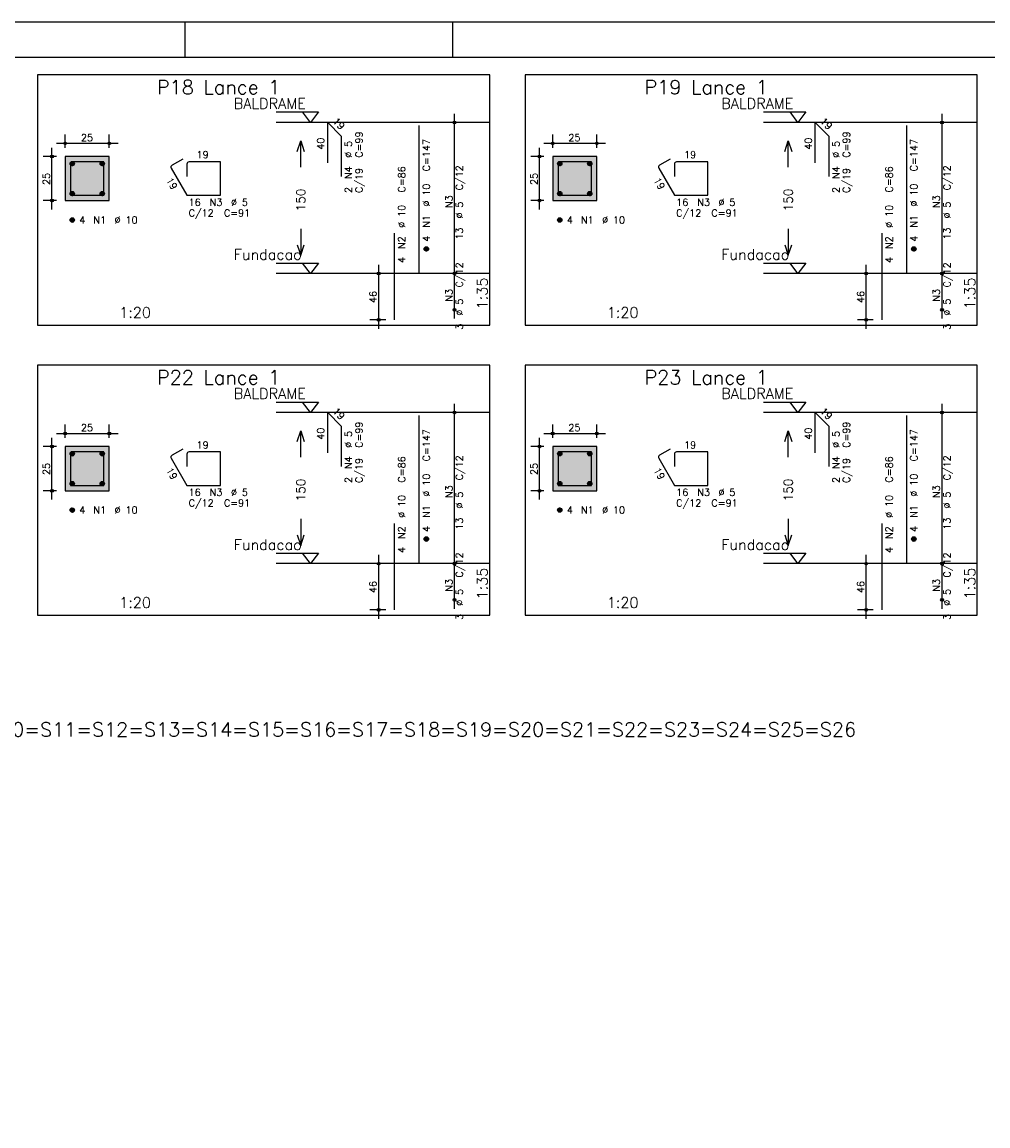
# Model space of a CAD drawing. Extents: x 0 to 89.1, y 0 to 59.4.
# Tile 4 of 8: x 16.4 to 43.8, y 28.1 to 59.4. Entities that reach past the tile are written whole.
import ezdxf

# ---------------------------------------------------------------- set-up
doc = ezdxf.new("R2010")
doc.units = 0
doc.linetypes.add('ESTILO_TQS_0002', pattern=[0.4, 0.1, -0.3])
for name, color, linetype in [('1', 1, 'CONTINUOUS'), ('2', 2, 'CONTINUOUS'), ('3', 3, 'CONTINUOUS'), ('4', 4, 'CONTINUOUS'), ('6', 6, 'CONTINUOUS'), ('7', 7, 'CONTINUOUS')]:
    doc.layers.add(name, color=color, linetype=linetype)
doc.styles.get("Standard").update_dxf_attribs({"font": 'ROMANS.SHX'})

msp = doc.modelspace()

# ---------------------------------------------------------------- linework, layer by layer
at = {"layer": '1', "linetype": 'CONTINUOUS'}
for points in [[(16.825, 50.800214), (29.65, 50.800214), (29.65, 57.900214), (16.825, 57.900214), (16.825, 50.800214)], [(30.65, 50.800214), (43.475, 50.800214), (43.475, 57.900214), (30.65, 57.900214), (30.65, 50.800214)], [(23.59, 56.850214), (24.79, 56.850214), (24.565, 56.550214), (24.34, 56.850214)], [(37.415, 56.850214), (38.615, 56.850214), (38.39, 56.550214), (38.165, 56.850214)], [(29.65, 56.550214), (23.59, 56.550214)], [(43.475, 56.550214), (37.415, 56.550214)], [(23.59, 52.5645), (24.79, 52.5645), (24.565, 52.2645), (24.34, 52.5645)], [(37.415, 52.5645), (38.615, 52.5645), (38.39, 52.2645), (38.165, 52.5645)], [(29.65, 52.2645), (23.59, 52.2645)], [(43.475, 52.2645), (37.415, 52.2645)], [(16.825, 42.570214), (29.65, 42.570214), (29.65, 49.670214), (16.825, 49.670214), (16.825, 42.570214)], [(30.65, 42.570214), (43.475, 42.570214), (43.475, 49.670214), (30.65, 49.670214), (30.65, 42.570214)], [(23.59, 48.620214), (24.79, 48.620214), (24.565, 48.320214), (24.34, 48.620214)], [(37.415, 48.620214), (38.615, 48.620214), (38.39, 48.320214), (38.165, 48.620214)], [(29.65, 48.320214), (23.59, 48.320214)], [(43.475, 48.320214), (37.415, 48.320214)], [(23.59, 44.3345), (24.79, 44.3345), (24.565, 44.0345), (24.34, 44.3345)], [(37.415, 44.3345), (38.615, 44.3345), (38.39, 44.0345), (38.165, 44.3345)], [(29.65, 44.0345), (23.59, 44.0345)], [(43.475, 44.0345), (37.415, 44.0345)]]:
    msp.add_lwpolyline(points, dxfattribs=at)
at = {"layer": '1', "linetype": 'ESTILO_TQS_0002'}
for points in [[(17.61, 54.334857), (18.86, 54.334857), (18.86, 55.584857), (17.61, 55.584857), (17.61, 54.334857)], [(31.435, 54.334857), (32.685, 54.334857), (32.685, 55.584857), (31.435, 55.584857), (31.435, 54.334857)], [(17.61, 46.104857), (18.86, 46.104857), (18.86, 47.354857), (17.61, 47.354857), (17.61, 46.104857)], [(31.435, 46.104857), (32.685, 46.104857), (32.685, 47.354857), (31.435, 47.354857), (31.435, 46.104857)]]:
    msp.add_lwpolyline(points, dxfattribs=at)
at = {"layer": '2', "linetype": 'CONTINUOUS'}
for p, q in [((84.100006, 59.400002), (0, 59.400002)), ((21, 59.400002), (21, 58.400002)), ((28.600006, 58.400002), (28.600006, 59.400002)), ((28.65, 52.0145), (28.65, 56.800214)), ((42.475, 52.0145), (42.475, 56.800214)), ((28.65, 56.550214), (28.65, 56.550214)), ((42.475, 56.550214), (42.475, 56.550214)), ((17.61, 55.834857), (17.61, 56.209857)), ((18.86, 55.834857), (18.86, 56.209857)), ((31.435, 55.834857), (31.435, 56.209857)), ((32.685, 55.834857), (32.685, 56.209857)), ((17.235, 54.084857), (17.235, 55.834857)), ((17.36, 55.959857), (19.11, 55.959857)), ((31.06, 54.084857), (31.06, 55.834857)), ((31.185, 55.959857), (32.935, 55.959857)), ((17.36, 55.584857), (16.985, 55.584857)), ((17.61, 55.584857), (17.61, 55.584857)), ((17.61, 55.584857), (17.61, 55.584857)), ((18.86, 55.584857), (18.86, 55.584857)), ((31.185, 55.584857), (30.81, 55.584857)), ((31.435, 55.584857), (31.435, 55.584857)), ((31.435, 55.584857), (31.435, 55.584857)), ((32.685, 55.584857), (32.685, 55.584857)), ((17.36, 54.334857), (16.985, 54.334857)), ((17.61, 54.334857), (17.61, 54.334857)), ((31.185, 54.334857), (30.81, 54.334857)), ((31.435, 54.334857), (31.435, 54.334857)), ((26.5, 50.700214), (26.5, 52.5145)), ((28.65, 50.985929), (28.65, 52.5145)), ((40.325, 50.700214), (40.325, 52.5145)), ((42.475, 50.985929), (42.475, 52.5145)), ((26.7, 52.2645), (26.25, 52.2645)), ((26.95, 52.2645), (26.95, 52.2645)), ((28.65, 52.2645), (28.65, 52.2645)), ((28.65, 52.2645), (28.65, 52.2645)), ((40.525, 52.2645), (40.075, 52.2645)), ((40.775, 52.2645), (40.775, 52.2645)), ((42.475, 52.2645), (42.475, 52.2645)), ((42.475, 52.2645), (42.475, 52.2645)), ((28.65, 51.235929), (28.65, 51.235929)), ((42.475, 51.235929), (42.475, 51.235929)), ((26.7, 50.950214), (26.25, 50.950214)), ((26.95, 50.950214), (26.95, 50.950214)), ((40.525, 50.950214), (40.075, 50.950214)), ((40.775, 50.950214), (40.775, 50.950214)), ((28.65, 43.7845), (28.65, 48.570214)), ((42.475, 43.7845), (42.475, 48.570214)), ((28.65, 48.320214), (28.65, 48.320214)), ((42.475, 48.320214), (42.475, 48.320214)), ((17.61, 47.604857), (17.61, 47.979857)), ((18.86, 47.604857), (18.86, 47.979857)), ((31.435, 47.604857), (31.435, 47.979857)), ((32.685, 47.604857), (32.685, 47.979857)), ((17.235, 45.854857), (17.235, 47.604857)), ((17.36, 47.729857), (19.11, 47.729857)), ((31.06, 45.854857), (31.06, 47.604857)), ((31.185, 47.729857), (32.935, 47.729857)), ((17.36, 47.354857), (16.985, 47.354857)), ((17.61, 47.354857), (17.61, 47.354857)), ((17.61, 47.354857), (17.61, 47.354857)), ((18.86, 47.354857), (18.86, 47.354857)), ((31.185, 47.354857), (30.81, 47.354857)), ((31.435, 47.354857), (31.435, 47.354857)), ((31.435, 47.354857), (31.435, 47.354857)), ((32.685, 47.354857), (32.685, 47.354857)), ((17.36, 46.104857), (16.985, 46.104857)), ((17.61, 46.104857), (17.61, 46.104857)), ((31.185, 46.104857), (30.81, 46.104857)), ((31.435, 46.104857), (31.435, 46.104857)), ((26.5, 42.470214), (26.5, 44.2845)), ((28.65, 42.755929), (28.65, 44.2845)), ((40.325, 42.470214), (40.325, 44.2845)), ((42.475, 42.755929), (42.475, 44.2845)), ((26.7, 44.0345), (26.25, 44.0345)), ((26.95, 44.0345), (26.95, 44.0345)), ((28.65, 44.0345), (28.65, 44.0345)), ((28.65, 44.0345), (28.65, 44.0345)), ((40.525, 44.0345), (40.075, 44.0345)), ((40.775, 44.0345), (40.775, 44.0345)), ((42.475, 44.0345), (42.475, 44.0345)), ((42.475, 44.0345), (42.475, 44.0345)), ((28.65, 43.005929), (28.65, 43.005929)), ((42.475, 43.005929), (42.475, 43.005929)), ((26.7, 42.720214), (26.25, 42.720214)), ((26.95, 42.720214), (26.95, 42.720214)), ((40.525, 42.720214), (40.075, 42.720214)), ((40.775, 42.720214), (40.775, 42.720214))]:
    msp.add_line(p, q, dxfattribs=at)
for points in [[(83.100006, 1), (2.5, 1), (2.5, 58.400002), (83.100006, 58.400002), (83.100006, 1)], [(24.19, 55.732357), (24.29, 56.032357), (24.39, 55.732357)], [(24.29, 55.282357), (24.29, 56.032357)], [(38.015, 55.732357), (38.115, 56.032357), (38.215, 55.732357)], [(38.115, 55.282357), (38.115, 56.032357)], [(17.61, 54.334857), (18.86, 54.334857), (18.86, 55.584857), (17.61, 55.584857), (17.61, 54.334857)], [(31.435, 54.334857), (32.685, 54.334857), (32.685, 55.584857), (31.435, 55.584857), (31.435, 54.334857)], [(24.29, 53.532357), (24.29, 52.782357)], [(38.115, 53.532357), (38.115, 52.782357)], [(24.19, 53.082357), (24.29, 52.782357), (24.39, 53.082357)], [(38.015, 53.082357), (38.115, 52.782357), (38.215, 53.082357)], [(24.19, 47.502357), (24.29, 47.802357), (24.39, 47.502357)], [(24.29, 47.052357), (24.29, 47.802357)], [(38.015, 47.502357), (38.115, 47.802357), (38.215, 47.502357)], [(38.115, 47.052357), (38.115, 47.802357)], [(17.61, 46.104857), (18.86, 46.104857), (18.86, 47.354857), (17.61, 47.354857), (17.61, 46.104857)], [(31.435, 46.104857), (32.685, 46.104857), (32.685, 47.354857), (31.435, 47.354857), (31.435, 46.104857)], [(24.29, 45.302357), (24.29, 44.552357)], [(38.115, 45.302357), (38.115, 44.552357)], [(24.19, 44.852357), (24.29, 44.552357), (24.39, 44.852357)], [(38.015, 44.852357), (38.115, 44.552357), (38.215, 44.852357)]]:
    msp.add_lwpolyline(points, dxfattribs=at)
for centre, radius in [((28.65, 56.550214), 0.041625), ((28.65, 56.550214), 0.02075), ((42.475, 56.550214), 0.041625), ((42.475, 56.550214), 0.02075), ((17.61, 55.959857), 0.04), ((17.61, 55.959857), 0.02), ((18.86, 55.959857), 0.04), ((18.86, 55.959857), 0.02), ((31.435, 55.959857), 0.04), ((31.435, 55.959857), 0.02), ((32.685, 55.959857), 0.04), ((32.685, 55.959857), 0.02), ((17.235, 55.584857), 0.04), ((17.235, 55.584857), 0.02), ((31.06, 55.584857), 0.04), ((31.06, 55.584857), 0.02), ((17.235, 54.334857), 0.04), ((17.235, 54.334857), 0.02), ((31.06, 54.334857), 0.04), ((31.06, 54.334857), 0.02), ((26.5, 52.2645), 0.04), ((28.65, 52.2645), 0.041625), ((28.65, 52.2645), 0.041625), ((40.325, 52.2645), 0.04), ((42.475, 52.2645), 0.041625), ((42.475, 52.2645), 0.041625), ((26.5, 52.2645), 0.02), ((28.65, 52.2645), 0.02075), ((28.65, 52.2645), 0.02075), ((40.325, 52.2645), 0.02), ((42.475, 52.2645), 0.02075), ((42.475, 52.2645), 0.02075), ((28.65, 51.235929), 0.041625), ((28.65, 51.235929), 0.02075), ((42.475, 51.235929), 0.041625), ((42.475, 51.235929), 0.02075), ((26.5, 50.950214), 0.04), ((26.5, 50.950214), 0.02), ((40.325, 50.950214), 0.04), ((40.325, 50.950214), 0.02), ((28.65, 48.320214), 0.041625), ((28.65, 48.320214), 0.02075), ((42.475, 48.320214), 0.041625), ((42.475, 48.320214), 0.02075), ((17.61, 47.729857), 0.04), ((17.61, 47.729857), 0.02), ((18.86, 47.729857), 0.04), ((18.86, 47.729857), 0.02), ((31.435, 47.729857), 0.04), ((31.435, 47.729857), 0.02), ((32.685, 47.729857), 0.04), ((32.685, 47.729857), 0.02), ((17.235, 47.354857), 0.04), ((17.235, 47.354857), 0.02), ((31.06, 47.354857), 0.04), ((31.06, 47.354857), 0.02), ((17.235, 46.104857), 0.04), ((17.235, 46.104857), 0.02), ((31.06, 46.104857), 0.04), ((31.06, 46.104857), 0.02), ((26.5, 44.0345), 0.04), ((26.5, 44.0345), 0.02), ((28.65, 44.0345), 0.041625), ((28.65, 44.0345), 0.041625), ((28.65, 44.0345), 0.02075), ((28.65, 44.0345), 0.02075), ((40.325, 44.0345), 0.04), ((40.325, 44.0345), 0.02), ((42.475, 44.0345), 0.041625), ((42.475, 44.0345), 0.041625), ((42.475, 44.0345), 0.02075), ((42.475, 44.0345), 0.02075), ((28.65, 43.005929), 0.041625), ((28.65, 43.005929), 0.02075), ((42.475, 43.005929), 0.041625), ((42.475, 43.005929), 0.02075), ((26.5, 42.720214), 0.04), ((26.5, 42.720214), 0.02), ((40.325, 42.720214), 0.04), ((40.325, 42.720214), 0.02)]:
    msp.add_circle(centre, radius, dxfattribs=at)
for points in [[(17.61, 54.334857), (18.86, 54.334857), (18.86, 55.584857)], [(17.61, 54.334857), (18.86, 55.584857), (17.61, 55.584857)], [(17.61, 54.334857), (17.61, 55.584857), (17.61, 54.334857)], [(31.435, 54.334857), (32.685, 54.334857), (32.685, 55.584857)], [(31.435, 54.334857), (32.685, 55.584857), (31.435, 55.584857)], [(31.435, 54.334857), (31.435, 55.584857), (31.435, 54.334857)], [(17.61, 46.104857), (18.86, 46.104857), (18.86, 47.354857)], [(17.61, 46.104857), (18.86, 47.354857), (17.61, 47.354857)], [(17.61, 46.104857), (17.61, 47.354857), (17.61, 46.104857)], [(31.435, 46.104857), (32.685, 46.104857), (32.685, 47.354857)], [(31.435, 46.104857), (32.685, 47.354857), (31.435, 47.354857)], [(31.435, 46.104857), (31.435, 47.354857), (31.435, 46.104857)]]:
    msp.add_solid(points, dxfattribs=at)
at = {"layer": '3', "linetype": 'CONTINUOUS'}
for p, q in [((17.748156, 55.376046), (17.81881, 55.4467)), ((17.748165, 55.393732), (17.801181, 55.446749)), ((17.751831, 55.362044), (17.832838, 55.44305)), ((17.757882, 55.350416), (17.844471, 55.437006)), ((18.598156, 55.376046), (18.66881, 55.4467)), ((18.598165, 55.393732), (18.651181, 55.446749)), ((18.601831, 55.362044), (18.682838, 55.44305)), ((18.607882, 55.350416), (18.694471, 55.437006)), ((31.573156, 55.376046), (31.64381, 55.4467)), ((31.573165, 55.393732), (31.626181, 55.446749)), ((31.576831, 55.362044), (31.657838, 55.44305)), ((31.582882, 55.350416), (31.669471, 55.437006)), ((32.423156, 55.376046), (32.49381, 55.4467)), ((32.423165, 55.393732), (32.476181, 55.446749)), ((32.426831, 55.362044), (32.507838, 55.44305)), ((32.432882, 55.350416), (32.519471, 55.437006)), ((17.765828, 55.340686), (17.854208, 55.429065)), ((17.775562, 55.332741), (17.862159, 55.419339)), ((17.787198, 55.3267), (17.868158, 55.40766)), ((17.801173, 55.322997), (17.871893, 55.393717)), ((17.818878, 55.323024), (17.871897, 55.376044)), ((18.615828, 55.340686), (18.704208, 55.429065)), ((18.625562, 55.332741), (18.712159, 55.419339)), ((18.637198, 55.3267), (18.718158, 55.40766)), ((18.651173, 55.322997), (18.721893, 55.393717)), ((18.668878, 55.323024), (18.721897, 55.376044)), ((31.590828, 55.340686), (31.679208, 55.429065)), ((31.600562, 55.332741), (31.687159, 55.419339)), ((31.612198, 55.3267), (31.693158, 55.40766)), ((31.626173, 55.322997), (31.696893, 55.393717)), ((31.643878, 55.323024), (31.696897, 55.376044)), ((32.440828, 55.340686), (32.529208, 55.429065)), ((32.450562, 55.332741), (32.537159, 55.419339)), ((32.462198, 55.3267), (32.543158, 55.40766)), ((32.476173, 55.322997), (32.546893, 55.393717)), ((32.493878, 55.323024), (32.546897, 55.376044)), ((17.748156, 54.526046), (17.81881, 54.5967)), ((17.748165, 54.543732), (17.801181, 54.596749)), ((17.751831, 54.512044), (17.832838, 54.59305)), ((17.757882, 54.500416), (17.844471, 54.587006)), ((17.765828, 54.490686), (17.854208, 54.579065)), ((17.775562, 54.482741), (17.862159, 54.569339)), ((17.787198, 54.4767), (17.868158, 54.55766)), ((17.801173, 54.472997), (17.871893, 54.543717)), ((17.818878, 54.473024), (17.871897, 54.526044)), ((18.598156, 54.526046), (18.66881, 54.5967)), ((18.598165, 54.543732), (18.651181, 54.596749)), ((18.601831, 54.512044), (18.682838, 54.59305)), ((18.607882, 54.500416), (18.694471, 54.587006)), ((18.615828, 54.490686), (18.704208, 54.579065)), ((18.625562, 54.482741), (18.712159, 54.569339)), ((18.637198, 54.4767), (18.718158, 54.55766)), ((18.651173, 54.472997), (18.721893, 54.543717)), ((18.668878, 54.473024), (18.721897, 54.526044)), ((31.573156, 54.526046), (31.64381, 54.5967)), ((31.573165, 54.543732), (31.626181, 54.596749)), ((31.576831, 54.512044), (31.657838, 54.59305)), ((31.582882, 54.500416), (31.669471, 54.587006)), ((31.590828, 54.490686), (31.679208, 54.579065)), ((31.600562, 54.482741), (31.687159, 54.569339)), ((31.612198, 54.4767), (31.693158, 54.55766)), ((31.626173, 54.472997), (31.696893, 54.543717)), ((31.643878, 54.473024), (31.696897, 54.526044)), ((32.423156, 54.526046), (32.49381, 54.5967)), ((32.423165, 54.543732), (32.476181, 54.596749)), ((32.426831, 54.512044), (32.507838, 54.59305)), ((32.432882, 54.500416), (32.519471, 54.587006)), ((32.440828, 54.490686), (32.529208, 54.579065)), ((32.450562, 54.482741), (32.537159, 54.569339)), ((32.462198, 54.4767), (32.543158, 54.55766)), ((32.476173, 54.472997), (32.546893, 54.543717)), ((32.493878, 54.473024), (32.546897, 54.526044)), ((17.748156, 53.776046), (17.81881, 53.8467)), ((17.748165, 53.793732), (17.801181, 53.846749)), ((17.751831, 53.762044), (17.832838, 53.84305)), ((17.757882, 53.750416), (17.844471, 53.837006)), ((17.765828, 53.740686), (17.854208, 53.829065)), ((17.775562, 53.732741), (17.862159, 53.819339)), ((17.787198, 53.7267), (17.868158, 53.80766)), ((17.801173, 53.722997), (17.871893, 53.793717)), ((17.818878, 53.723024), (17.871897, 53.776044)), ((31.573156, 53.776046), (31.64381, 53.8467)), ((31.573165, 53.793732), (31.626181, 53.846749)), ((31.576831, 53.762044), (31.657838, 53.84305)), ((31.582882, 53.750416), (31.669471, 53.837006)), ((31.590828, 53.740686), (31.679208, 53.829065)), ((31.600562, 53.732741), (31.687159, 53.819339)), ((31.612198, 53.7267), (31.693158, 53.80766)), ((31.626173, 53.722997), (31.696893, 53.793717)), ((31.643878, 53.723024), (31.696897, 53.776044)), ((27.788156, 52.955689), (27.85881, 53.026343)), ((27.788165, 52.973375), (27.841181, 53.026392)), ((27.791831, 52.941687), (27.872838, 53.022693)), ((27.797882, 52.930059), (27.884471, 53.016649)), ((27.805828, 52.920328), (27.894208, 53.008708)), ((27.815562, 52.912384), (27.902159, 52.998982)), ((27.827198, 52.906343), (27.908158, 52.987303)), ((27.841173, 52.90264), (27.911893, 52.97336)), ((27.858878, 52.902667), (27.911897, 52.955687)), ((41.613156, 52.955689), (41.68381, 53.026343)), ((41.613165, 52.973375), (41.666181, 53.026392)), ((41.616831, 52.941687), (41.697838, 53.022693)), ((41.622882, 52.930059), (41.709471, 53.016649)), ((41.630828, 52.920328), (41.719208, 53.008708)), ((41.640562, 52.912384), (41.727159, 52.998982)), ((41.652198, 52.906343), (41.733158, 52.987303)), ((41.666173, 52.90264), (41.736893, 52.97336)), ((41.683878, 52.902667), (41.736897, 52.955687)), ((17.748156, 47.146046), (17.81881, 47.2167)), ((17.748165, 47.163732), (17.801181, 47.216749)), ((17.751831, 47.132044), (17.832838, 47.21305)), ((17.757882, 47.120416), (17.844471, 47.207006)), ((17.765828, 47.110686), (17.854208, 47.199065)), ((17.775562, 47.102741), (17.862159, 47.189339)), ((17.787198, 47.0967), (17.868158, 47.17766)), ((17.801173, 47.092997), (17.871893, 47.163717)), ((17.818878, 47.093024), (17.871897, 47.146044)), ((18.598156, 47.146046), (18.66881, 47.2167)), ((18.598165, 47.163732), (18.651181, 47.216749)), ((18.601831, 47.132044), (18.682838, 47.21305)), ((18.607882, 47.120416), (18.694471, 47.207006)), ((18.615828, 47.110686), (18.704208, 47.199065)), ((18.625562, 47.102741), (18.712159, 47.189339)), ((18.637198, 47.0967), (18.718158, 47.17766)), ((18.651173, 47.092997), (18.721893, 47.163717)), ((18.668878, 47.093024), (18.721897, 47.146044)), ((31.573156, 47.146046), (31.64381, 47.2167)), ((31.573165, 47.163732), (31.626181, 47.216749)), ((31.576831, 47.132044), (31.657838, 47.21305)), ((31.582882, 47.120416), (31.669471, 47.207006)), ((31.590828, 47.110686), (31.679208, 47.199065)), ((31.600562, 47.102741), (31.687159, 47.189339)), ((31.612198, 47.0967), (31.693158, 47.17766)), ((31.626173, 47.092997), (31.696893, 47.163717)), ((31.643878, 47.093024), (31.696897, 47.146044)), ((32.423156, 47.146046), (32.49381, 47.2167)), ((32.423165, 47.163732), (32.476181, 47.216749)), ((32.426831, 47.132044), (32.507838, 47.21305)), ((32.432882, 47.120416), (32.519471, 47.207006)), ((32.440828, 47.110686), (32.529208, 47.199065)), ((32.450562, 47.102741), (32.537159, 47.189339)), ((32.462198, 47.0967), (32.543158, 47.17766)), ((32.476173, 47.092997), (32.546893, 47.163717)), ((32.493878, 47.093024), (32.546897, 47.146044)), ((17.748156, 46.296046), (17.81881, 46.3667)), ((17.748165, 46.313732), (17.801181, 46.366749)), ((17.751831, 46.282044), (17.832838, 46.36305)), ((17.757882, 46.270416), (17.844471, 46.357006)), ((18.598156, 46.296046), (18.66881, 46.3667)), ((18.598165, 46.313732), (18.651181, 46.366749)), ((18.601831, 46.282044), (18.682838, 46.36305)), ((18.607882, 46.270416), (18.694471, 46.357006)), ((31.573156, 46.296046), (31.64381, 46.3667)), ((31.573165, 46.313732), (31.626181, 46.366749)), ((31.576831, 46.282044), (31.657838, 46.36305)), ((31.582882, 46.270416), (31.669471, 46.357006)), ((32.423156, 46.296046), (32.49381, 46.3667)), ((32.423165, 46.313732), (32.476181, 46.366749)), ((32.426831, 46.282044), (32.507838, 46.36305)), ((32.432882, 46.270416), (32.519471, 46.357006)), ((17.765828, 46.260686), (17.854208, 46.349065)), ((17.775562, 46.252741), (17.862159, 46.339339)), ((17.787198, 46.2467), (17.868158, 46.32766)), ((17.801173, 46.242997), (17.871893, 46.313717)), ((17.818878, 46.243024), (17.871897, 46.296044)), ((18.615828, 46.260686), (18.704208, 46.349065)), ((18.625562, 46.252741), (18.712159, 46.339339)), ((18.637198, 46.2467), (18.718158, 46.32766)), ((18.651173, 46.242997), (18.721893, 46.313717)), ((18.668878, 46.243024), (18.721897, 46.296044)), ((31.590828, 46.260686), (31.679208, 46.349065)), ((31.600562, 46.252741), (31.687159, 46.339339)), ((31.612198, 46.2467), (31.693158, 46.32766)), ((31.626173, 46.242997), (31.696893, 46.313717)), ((31.643878, 46.243024), (31.696897, 46.296044)), ((32.440828, 46.260686), (32.529208, 46.349065)), ((32.450562, 46.252741), (32.537159, 46.339339)), ((32.462198, 46.2467), (32.543158, 46.32766)), ((32.476173, 46.242997), (32.546893, 46.313717)), ((32.493878, 46.243024), (32.546897, 46.296044)), ((17.748156, 45.546046), (17.81881, 45.6167)), ((17.748165, 45.563732), (17.801181, 45.616749)), ((17.751831, 45.532044), (17.832838, 45.61305)), ((17.757882, 45.520416), (17.844471, 45.607006)), ((17.765828, 45.510686), (17.854208, 45.599065)), ((17.775562, 45.502741), (17.862159, 45.589339)), ((17.787198, 45.4967), (17.868158, 45.57766)), ((17.801173, 45.492997), (17.871893, 45.563717)), ((17.818878, 45.493024), (17.871897, 45.546044)), ((31.573156, 45.546046), (31.64381, 45.6167)), ((31.573165, 45.563732), (31.626181, 45.616749)), ((31.576831, 45.532044), (31.657838, 45.61305)), ((31.582882, 45.520416), (31.669471, 45.607006)), ((31.590828, 45.510686), (31.679208, 45.599065)), ((31.600562, 45.502741), (31.687159, 45.589339)), ((31.612198, 45.4967), (31.693158, 45.57766)), ((31.626173, 45.492997), (31.696893, 45.563717)), ((31.643878, 45.493024), (31.696897, 45.546044)), ((27.788156, 44.725689), (27.85881, 44.796343)), ((27.788165, 44.743375), (27.841181, 44.796392)), ((27.791831, 44.711687), (27.872838, 44.792693)), ((27.797882, 44.700059), (27.884471, 44.786649)), ((41.613156, 44.725689), (41.68381, 44.796343)), ((41.613165, 44.743375), (41.666181, 44.796392)), ((41.616831, 44.711687), (41.697838, 44.792693)), ((41.622882, 44.700059), (41.709471, 44.786649)), ((27.805828, 44.690328), (27.894208, 44.778708)), ((27.815562, 44.682384), (27.902159, 44.768982)), ((27.827198, 44.676343), (27.908158, 44.757303)), ((27.841173, 44.67264), (27.911893, 44.74336)), ((27.858878, 44.672667), (27.911897, 44.725687)), ((41.630828, 44.690328), (41.719208, 44.778708)), ((41.640562, 44.682384), (41.727159, 44.768982)), ((41.652198, 44.676343), (41.733158, 44.757303)), ((41.666173, 44.67264), (41.736893, 44.74336)), ((41.683878, 44.672667), (41.736897, 44.725687))]:
    msp.add_line(p, q, dxfattribs=at)
for centre in [(17.81, 55.384857), (18.66, 55.384857), (31.635, 55.384857), (32.485, 55.384857), (17.81, 54.534857), (18.66, 54.534857), (31.635, 54.534857), (32.485, 54.534857), (17.81, 53.784857), (31.635, 53.784857), (27.85, 52.9645), (41.675, 52.9645), (17.81, 47.154857), (18.66, 47.154857), (31.635, 47.154857), (32.485, 47.154857), (17.81, 46.304857), (18.66, 46.304857), (31.635, 46.304857), (32.485, 46.304857), (17.81, 45.554857), (31.635, 45.554857), (27.85, 44.7345), (41.675, 44.7345)]:
    msp.add_circle(centre, 0.0625, dxfattribs=at)
at = {"layer": '4', "linetype": 'CONTINUOUS'}
for p, q in [((18.1725, 55.434857), (17.8225, 55.434857)), ((18.71, 55.434857), (17.8225, 55.434857)), ((18.71, 54.484857), (18.71, 55.434857)), ((31.9975, 55.434857), (31.6475, 55.434857)), ((32.535, 55.434857), (31.6475, 55.434857)), ((32.535, 54.484857), (32.535, 55.434857)), ((17.76, 55.372357), (17.76, 54.484857)), ((17.76, 55.372357), (17.76, 55.022357)), ((31.585, 55.372357), (31.585, 54.484857)), ((31.585, 55.372357), (31.585, 55.022357)), ((17.76, 54.484857), (18.71, 54.484857)), ((31.585, 54.484857), (32.535, 54.484857)), ((17.76, 47.142357), (17.76, 46.254857)), ((17.76, 47.142357), (17.76, 46.792357)), ((18.1725, 47.204857), (17.8225, 47.204857)), ((18.71, 47.204857), (17.8225, 47.204857)), ((18.71, 46.254857), (18.71, 47.204857)), ((31.585, 47.142357), (31.585, 46.254857)), ((31.585, 47.142357), (31.585, 46.792357)), ((31.9975, 47.204857), (31.6475, 47.204857)), ((32.535, 47.204857), (31.6475, 47.204857)), ((32.535, 46.254857), (32.535, 47.204857)), ((17.76, 46.254857), (18.71, 46.254857)), ((31.585, 46.254857), (32.535, 46.254857))]:
    msp.add_line(p, q, dxfattribs=at)
for centre in [(17.8225, 55.372357), (17.8225, 55.372357), (31.6475, 55.372357), (31.6475, 55.372357), (17.8225, 47.142357), (17.8225, 47.142357), (31.6475, 47.142357), (31.6475, 47.142357)]:
    msp.add_arc(centre, 0.0625, 90, 180, dxfattribs=at)
at = {"layer": '6', "linetype": 'CONTINUOUS'}
for p, q in [((25.056146, 55.407357), (25.056146, 56.550214)), ((25.056146, 56.550214), (25.440004, 56.166356)), ((27.65, 52.2645), (27.65, 56.4645)), ((38.881146, 55.407357), (38.881146, 56.550214)), ((38.881146, 56.550214), (39.265004, 56.166356)), ((41.475, 52.2645), (41.475, 56.4645)), ((25.440004, 56.166356), (25.440004, 55.023499)), ((39.265004, 56.166356), (39.265004, 55.023499)), ((20.942235, 55.513831), (20.639127, 55.338831)), ((22.01, 55.434857), (21.1225, 55.434857)), ((22.01, 54.484857), (22.01, 55.434857)), ((34.767235, 55.513831), (34.464127, 55.338831)), ((35.835, 55.434857), (34.9475, 55.434857)), ((35.835, 54.484857), (35.835, 55.434857)), ((20.61625, 55.253455), (21.06, 54.484857)), ((21.06, 55.372357), (21.06, 55.022357)), ((34.44125, 55.253455), (34.885, 54.484857)), ((34.885, 55.372357), (34.885, 55.022357)), ((21.06, 54.484857), (22.01, 54.484857)), ((34.885, 54.484857), (35.835, 54.484857)), ((26.95, 50.950214), (26.95, 53.407357)), ((40.775, 50.950214), (40.775, 53.407357)), ((25.056146, 47.177357), (25.056146, 48.320214)), ((25.056146, 48.320214), (25.440004, 47.936356)), ((27.65, 44.0345), (27.65, 48.2345)), ((38.881146, 47.177357), (38.881146, 48.320214)), ((38.881146, 48.320214), (39.265004, 47.936356)), ((41.475, 44.0345), (41.475, 48.2345)), ((25.440004, 47.936356), (25.440004, 46.793499)), ((39.265004, 47.936356), (39.265004, 46.793499)), ((20.61625, 47.023455), (21.06, 46.254857)), ((20.942235, 47.283831), (20.639127, 47.108831)), ((21.06, 47.142357), (21.06, 46.792357)), ((22.01, 47.204857), (21.1225, 47.204857)), ((22.01, 46.254857), (22.01, 47.204857)), ((34.44125, 47.023455), (34.885, 46.254857)), ((34.767235, 47.283831), (34.464127, 47.108831)), ((34.885, 47.142357), (34.885, 46.792357)), ((35.835, 47.204857), (34.9475, 47.204857)), ((35.835, 46.254857), (35.835, 47.204857)), ((21.06, 46.254857), (22.01, 46.254857)), ((34.885, 46.254857), (35.835, 46.254857)), ((26.95, 42.720214), (26.95, 45.177357)), ((40.775, 42.720214), (40.775, 45.177357))]:
    msp.add_line(p, q, dxfattribs=at)
for centre, start, end in [((21.1225, 55.372357), 90, 180), ((34.9475, 55.372357), 90, 180), ((20.670377, 55.284705), 120, 210), ((34.495377, 55.284705), 120, 210), ((20.670377, 47.054705), 120, 210), ((21.1225, 47.142357), 90, 180), ((34.495377, 47.054705), 120, 210), ((34.9475, 47.142357), 90, 180)]:
    msp.add_arc(centre, 0.0625, start, end, dxfattribs=at)

# ---------------------------------------------------------------- texts
at = {"layer": '1', "linetype": 'CONTINUOUS'}
for s, p in [('BALDRAME', (22.39, 56.940214)), ('BALDRAME', (36.215, 56.940214)), ('Fundacao', (22.39, 52.6545)), ('Fundacao', (36.215, 52.6545)), ('BALDRAME', (22.39, 48.710214)), ('BALDRAME', (36.215, 48.710214)), ('Fundacao', (22.39, 44.4245)), ('Fundacao', (36.215, 44.4245))]:
    msp.add_text(s, height=0.3, dxfattribs=at).set_placement(p)
at = {"layer": '2', "linetype": 'CONTINUOUS'}
for s, height, rotation, p in [('19', 0.2, 315, (25.177364, 56.570417)), ('19', 0.2, 315, (39.002364, 56.570417)), ('40', 0.2, 90, (24.956146, 55.778786)), ('C=99', 0.2, 90, (26.04, 55.550214)), ('40', 0.2, 90, (38.781146, 55.778786)), ('C=99', 0.2, 90, (39.865, 55.550214)), ('%%c 5', 0.2, 90, (25.74, 55.550214)), ('C=147', 0.2, 90, (27.95, 55.1645)), ('%%c 5', 0.2, 90, (39.565, 55.550214)), ('C=147', 0.2, 90, (41.775, 55.1645)), ('N4', 0.2, 90, (25.74, 54.950214)), ('C/19', 0.2, 90, (26.04, 54.550214)), ('C=86', 0.2, 90, (27.25, 54.5645)), ('C/12', 0.2, 90, (28.89, 54.627357)), ('N4', 0.2, 90, (39.565, 54.950214)), ('C/19', 0.2, 90, (39.865, 54.550214)), ('C=86', 0.2, 90, (41.075, 54.5645)), ('C/12', 0.2, 90, (42.715, 54.627357)), ('25', 0.2, 90, (17.175, 54.779857)), ('19', 0.2, 300, (20.462692, 54.919424)), ('25', 0.2, 90, (31, 54.779857)), ('19', 0.2, 300, (34.287692, 54.919424)), ('150', 0.25, 90, (24.415, 54.032357)), ('2', 0.2, 90, (25.74, 54.550214)), ('%%c 10', 0.2, 90, (27.95, 54.1645)), ('150', 0.25, 90, (38.24, 54.032357)), ('2', 0.2, 90, (39.565, 54.550214)), ('%%c 10', 0.2, 90, (41.775, 54.1645)), ('N3', 0.2, 90, (28.59, 54.127357)), ('%%c 5', 0.2, 90, (28.89, 53.827357)), ('N3', 0.2, 90, (42.415, 54.127357)), ('%%c 5', 0.2, 90, (42.715, 53.827357)), ('%%c 10', 0.2, 90, (27.25, 53.5645)), ('N1', 0.2, 90, (27.95, 53.5645)), ('%%c 10', 0.2, 90, (41.075, 53.5645)), ('N1', 0.2, 90, (41.775, 53.5645)), ('N2', 0.2, 90, (27.25, 52.9645)), ('4', 0.2, 90, (27.95, 53.1645)), ('13', 0.2, 90, (28.89, 53.227357)), ('N2', 0.2, 90, (41.075, 52.9645)), ('4', 0.2, 90, (41.775, 53.1645)), ('13', 0.2, 90, (42.715, 53.227357)), ('4', 0.2, 90, (27.25, 52.5645)), ('4', 0.2, 90, (41.075, 52.5645)), ('C/12', 0.2, 90, (28.89, 51.870214)), ('C/12', 0.2, 90, (42.715, 51.870214)), ('1:35', 0.3, 90, (29.59, 51.250214)), ('1:35', 0.3, 90, (43.415, 51.250214)), ('46', 0.2, 90, (26.44, 51.427357)), ('N3', 0.2, 90, (28.59, 51.470214)), ('46', 0.2, 90, (40.265, 51.427357)), ('N3', 0.2, 90, (42.415, 51.470214)), ('%%c 5', 0.2, 90, (28.89, 51.070214)), ('%%c 5', 0.2, 90, (42.715, 51.070214)), ('3', 0.2, 90, (28.89, 50.670214)), ('3', 0.2, 90, (42.715, 50.670214)), ('19', 0.2, 315, (25.177364, 48.340417)), ('19', 0.2, 315, (39.002364, 48.340417)), ('C=99', 0.2, 90, (26.04, 47.320214)), ('C=99', 0.2, 90, (39.865, 47.320214)), ('40', 0.2, 90, (24.956146, 47.548786)), ('%%c 5', 0.2, 90, (25.74, 47.320214)), ('C=147', 0.2, 90, (27.95, 46.9345)), ('40', 0.2, 90, (38.781146, 47.548786)), ('%%c 5', 0.2, 90, (39.565, 47.320214)), ('C=147', 0.2, 90, (41.775, 46.9345)), ('N4', 0.2, 90, (25.74, 46.720214)), ('N4', 0.2, 90, (39.565, 46.720214)), ('25', 0.2, 90, (17.175, 46.549857)), ('19', 0.2, 300, (20.462692, 46.689424)), ('C/19', 0.2, 90, (26.04, 46.320214)), ('C=86', 0.2, 90, (27.25, 46.3345)), ('C/12', 0.2, 90, (28.89, 46.397357)), ('25', 0.2, 90, (31, 46.549857)), ('19', 0.2, 300, (34.287692, 46.689424)), ('C/19', 0.2, 90, (39.865, 46.320214)), ('C=86', 0.2, 90, (41.075, 46.3345)), ('C/12', 0.2, 90, (42.715, 46.397357)), ('150', 0.25, 90, (24.415, 45.802357)), ('2', 0.2, 90, (25.74, 46.320214)), ('%%c 10', 0.2, 90, (27.95, 45.9345)), ('150', 0.25, 90, (38.24, 45.802357)), ('2', 0.2, 90, (39.565, 46.320214)), ('%%c 10', 0.2, 90, (41.775, 45.9345)), ('N3', 0.2, 90, (28.59, 45.897357)), ('N3', 0.2, 90, (42.415, 45.897357)), ('%%c 10', 0.2, 90, (27.25, 45.3345)), ('%%c 5', 0.2, 90, (28.89, 45.597357)), ('%%c 10', 0.2, 90, (41.075, 45.3345)), ('%%c 5', 0.2, 90, (42.715, 45.597357)), ('N1', 0.2, 90, (27.95, 45.3345)), ('N1', 0.2, 90, (41.775, 45.3345)), ('13', 0.2, 90, (28.89, 44.997357)), ('13', 0.2, 90, (42.715, 44.997357)), ('N2', 0.2, 90, (27.25, 44.7345)), ('4', 0.2, 90, (27.95, 44.9345)), ('N2', 0.2, 90, (41.075, 44.7345)), ('4', 0.2, 90, (41.775, 44.9345)), ('4', 0.2, 90, (27.25, 44.3345)), ('4', 0.2, 90, (41.075, 44.3345)), ('C/12', 0.2, 90, (28.89, 43.640214)), ('C/12', 0.2, 90, (42.715, 43.640214)), ('N3', 0.2, 90, (28.59, 43.240214)), ('1:35', 0.3, 90, (29.59, 43.020214)), ('N3', 0.2, 90, (42.415, 43.240214)), ('1:35', 0.3, 90, (43.415, 43.020214)), ('46', 0.2, 90, (26.44, 43.197357)), ('%%c 5', 0.2, 90, (28.89, 42.840214)), ('46', 0.2, 90, (40.265, 43.197357)), ('%%c 5', 0.2, 90, (42.715, 42.840214)), ('3', 0.2, 90, (28.89, 42.440214)), ('3', 0.2, 90, (42.715, 42.440214))]:
    msp.add_text(s, height=height, rotation=rotation, dxfattribs=at).set_placement(p)
for s, height, p in [('1', 0.01, (29.44, 56.550214)), ('1', 0.01, (43.265, 56.550214)), ('25', 0.2, (18.055, 56.019857)), ('25', 0.2, (31.88, 56.019857)), ('19', 0.2, (21.335, 55.534857)), ('19', 0.2, (35.16, 55.534857)), ('16', 0.2, (21.11, 54.184857)), ('N3', 0.2, (21.71, 54.184857)), ('%%c 5', 0.2, (22.31, 54.184857)), ('16', 0.2, (34.935, 54.184857)), ('N3', 0.2, (35.535, 54.184857)), ('%%c 5', 0.2, (36.135, 54.184857)), ('4', 0.2, (18.01, 53.684857)), ('N1', 0.2, (18.41, 53.684857)), ('%%c 10', 0.2, (19.01, 53.684857)), ('C/12', 0.2, (21.11, 53.884857)), ('C=91', 0.2, (22.11, 53.884857)), ('4', 0.2, (31.835, 53.684857)), ('N1', 0.2, (32.235, 53.684857)), ('%%c 10', 0.2, (32.835, 53.684857)), ('C/12', 0.2, (34.935, 53.884857)), ('C=91', 0.2, (35.935, 53.884857)), ('0', 0.01, (29.44, 52.2645)), ('0', 0.01, (43.265, 52.2645)), ('1:20', 0.3, (19.1425, 51.010214)), ('1:20', 0.3, (32.9675, 51.010214)), ('1', 0.01, (29.44, 48.320214)), ('1', 0.01, (43.265, 48.320214)), ('25', 0.2, (18.055, 47.789857)), ('25', 0.2, (31.88, 47.789857)), ('19', 0.2, (21.335, 47.304857)), ('19', 0.2, (35.16, 47.304857)), ('16', 0.2, (21.11, 45.954857)), ('N3', 0.2, (21.71, 45.954857)), ('%%c 5', 0.2, (22.31, 45.954857)), ('16', 0.2, (34.935, 45.954857)), ('N3', 0.2, (35.535, 45.954857)), ('%%c 5', 0.2, (36.135, 45.954857)), ('C/12', 0.2, (21.11, 45.654857)), ('C=91', 0.2, (22.11, 45.654857)), ('C/12', 0.2, (34.935, 45.654857)), ('C=91', 0.2, (35.935, 45.654857)), ('4', 0.2, (18.01, 45.454857)), ('N1', 0.2, (18.41, 45.454857)), ('%%c 10', 0.2, (19.01, 45.454857)), ('4', 0.2, (31.835, 45.454857)), ('N1', 0.2, (32.235, 45.454857)), ('%%c 10', 0.2, (32.835, 45.454857)), ('0', 0.01, (29.44, 44.0345)), ('0', 0.01, (43.265, 44.0345)), ('1:20', 0.3, (19.1425, 42.780214)), ('1:20', 0.3, (32.9675, 42.780214))]:
    msp.add_text(s, height=height, dxfattribs=at).set_placement(p)
at = {"layer": '7', "linetype": 'CONTINUOUS'}
for s, p in [('P18 Lance 1', (20.2125, 57.350214)), ('P19 Lance 1', (34.0375, 57.350214)), ('P22 Lance 1', (20.2125, 49.120214)), ('P23 Lance 1', (34.0375, 49.120214)), ('S1=S2=S3=S4=S5=S6=S7=S8=S9=S10=S11=S12=S13=S14=S15=S16=S17=S18=S19=S20=S21=S22=S23=S24=S25=S26', (5.23789, 39.12656))]:
    msp.add_text(s, height=0.4, dxfattribs=at).set_placement(p)

doc.saveas('drawing.dxf')
